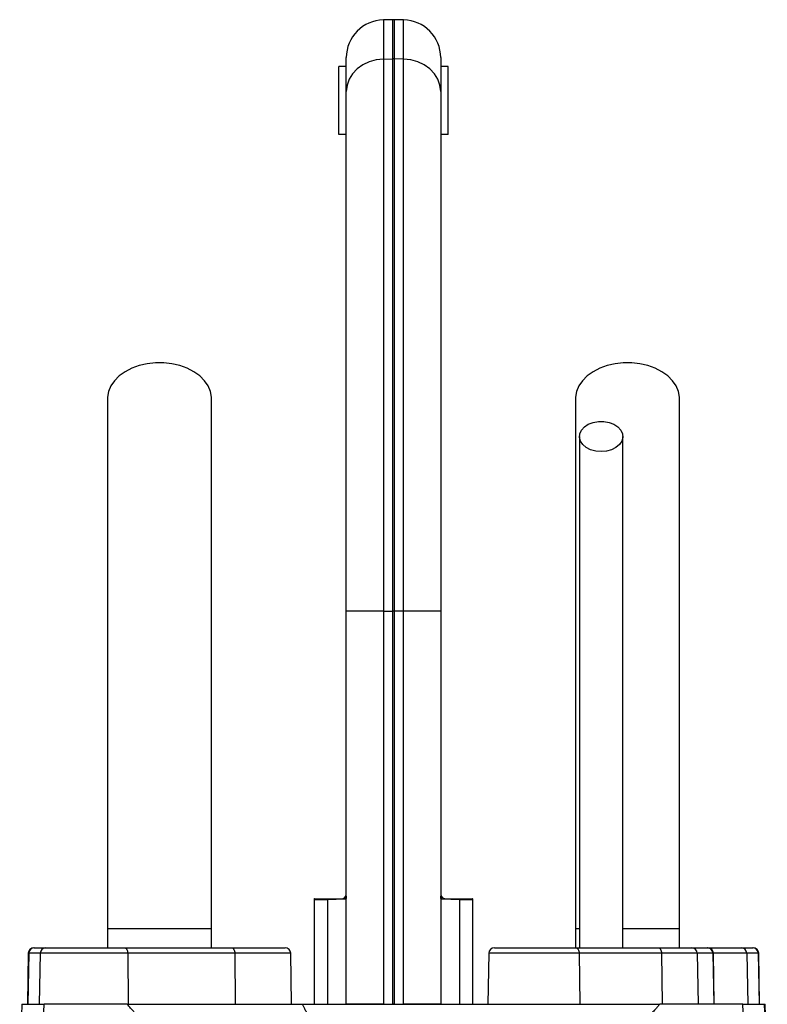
# Model space of a CAD drawing. Header units: millimetres. Extents: x 1695 to 3133, y 654 to 4111.
# Tile 6 of 6: x 2216 to 2612, y 3589 to 4111. Entities that reach past the tile are written whole.
import ezdxf

# ---------------------------------------------------------------- set-up
doc = ezdxf.new("R2010")
doc.units = ezdxf.units.MM
doc.header["$LTSCALE"] = 2

msp = doc.modelspace()

# ---------------------------------------------------------------- linework, layer by layer
at = {"color": 7, "linetype": 'Continuous', "lineweight": 25}
for p, q in [((2413.6, 4111.19), (2408.6, 4111.1)), ((2419.3, 4111.1), (2414.3, 4111.19)), ((2388.95, 4073.08), (2388.95, 4091.11)), ((2408.6, 4090.31), (2413.6, 4090.38)), ((2408.6, 4090.31), (2408.6, 3797.56)), ((2413.6, 3797.56), (2413.6, 4090.38)), ((2414.3, 4090.38), (2414.3, 3797.56)), ((2419.3, 4090.31), (2414.3, 4090.38)), ((2419.3, 3797.56), (2419.3, 4090.31)), ((2438.95, 4091.11), (2438.95, 4073.08)), ((2384.95, 4050.31), (2384.95, 4086.31)), ((2388.95, 4086.31), (2384.95, 4086.31)), ((2442.95, 4086.31), (2438.95, 4086.31)), ((2442.95, 4050.31), (2442.95, 4086.31)), ((2388.95, 3797.56), (2388.95, 4073.08)), ((2438.95, 4073.08), (2438.95, 3797.56)), ((2388.95, 4050.31), (2384.95, 4050.31)), ((2442.95, 4050.31), (2438.95, 4050.31)), ((2408.6, 3797.56), (2388.95, 3797.56)), ((2388.95, 3589.2), (2388.95, 3797.56)), ((2408.6, 3797.56), (2413.6, 3797.56)), ((2408.6, 3797.56), (2408.6, 3589.2)), ((2413.6, 3589.2), (2413.6, 3797.56)), ((2414.3, 3797.56), (2413.6, 3797.56)), ((2414.3, 3797.56), (2414.3, 3589.2)), ((2419.3, 3797.56), (2414.3, 3797.56)), ((2419.3, 3589.2), (2419.3, 3797.56)), ((2438.95, 3797.56), (2419.3, 3797.56)), ((2438.95, 3797.56), (2438.95, 3589.2)), ((2371.95, 3644.57), (2371.95, 3589.2)), ((2388.39, 3644.85), (2378.95, 3644.67)), ((2378.95, 3644.67), (2378.95, 3589.2)), ((2388.75, 3646.92), (2388.95, 3647.22)), ((2438.95, 3647.23), (2439.15, 3646.92)), ((2448.95, 3644.67), (2439.51, 3644.85)), ((2448.95, 3644.67), (2448.95, 3589.2)), ((2455.95, 3589.2), (2455.95, 3644.57)), ((2262.45, 3629.2), (2262.45, 3619.2)), ((2317.45, 3629.2), (2262.45, 3629.2)), ((2317.45, 3619.2), (2317.45, 3629.2)), ((2510.45, 3629.2), (2510.45, 3619.2)), ((2512.13, 3629.2), (2510.45, 3629.2)), ((2565.45, 3629.2), (2535.44, 3629.2)), ((2565.45, 3619.2), (2565.45, 3629.2)), ((2223.42, 3619.2), (2223.67, 3619.2)), ((2223.67, 3619.2), (2229.71, 3619.2)), ((2229.71, 3619.2), (2271.35, 3619.2)), ((2271.35, 3619.2), (2328.11, 3619.2)), ((2328.11, 3619.2), (2356.48, 3619.2)), ((2467.42, 3619.2), (2510.46, 3619.2)), ((2510.46, 3619.2), (2554.15, 3619.2)), ((2554.15, 3619.2), (2571.94, 3619.2)), ((2571.94, 3619.2), (2580.19, 3619.2)), ((2580.19, 3619.2), (2580.48, 3619.2)), ((2580.19, 3619.2), (2598.19, 3619.2)), ((2598.19, 3619.2), (2604.22, 3619.2)), ((2604.22, 3619.2), (2604.48, 3619.2)), ((2220.42, 3616.25), (2219.95, 3589.2)), ((2220.69, 3616.25), (2220.21, 3589.2)), ((2226.72, 3616.25), (2220.69, 3616.25)), ((2226.72, 3616.25), (2226.25, 3589.2)), ((2273.08, 3616.25), (2226.72, 3616.25)), ((2273.08, 3616.25), (2273.35, 3589.2)), ((2329.83, 3616.25), (2273.08, 3616.25)), ((2329.83, 3616.25), (2330.1, 3589.2)), ((2359.95, 3589.2), (2359.48, 3616.25)), ((2464.42, 3616.25), (2463.95, 3589.2)), ((2512.33, 3616.25), (2512.62, 3589.2)), ((2556.02, 3616.25), (2512.33, 3616.25)), ((2556.02, 3616.25), (2556.31, 3589.2)), ((2574.91, 3616.25), (2556.02, 3616.25)), ((2574.91, 3616.25), (2575.38, 3589.2)), ((2583.15, 3616.25), (2574.91, 3616.25)), ((2583.15, 3616.25), (2583.62, 3589.2)), ((2583.95, 3589.2), (2583.48, 3616.25)), ((2601.17, 3616.25), (2601.64, 3589.2)), ((2607.21, 3616.25), (2601.17, 3616.25)), ((2607.21, 3616.25), (2607.68, 3589.2)), ((2607.95, 3589.2), (2607.48, 3616.25)), ((2216.97, 3589.2), (2215.86, 3557.37)), ((2216.11, 3556.26), (2217.25, 3589.2)), ((2216.97, 3589.2), (2217.25, 3589.2)), ((2217.25, 3589.2), (2228.78, 3589.2)), ((2226.41, 3521.27), (2228.78, 3589.2)), ((2272.82, 3589.2), (2228.78, 3589.2)), ((2408.6, 3589.2), (2388.95, 3589.2)), ((2414.3, 3589.2), (2413.6, 3589.2)), ((2438.95, 3589.2), (2419.3, 3589.2)), ((2599.12, 3589.2), (2555.09, 3589.2)), ((2601.48, 3521.27), (2599.12, 3589.2)), ((2599.12, 3589.2), (2610.64, 3589.2)), ((2611.79, 3556.26), (2610.64, 3589.2)), ((2610.64, 3589.2), (2610.92, 3589.2)), ((2612.04, 3557.37), (2610.92, 3589.2))]:
    msp.add_line(p, q, dxfattribs=at)
at = {"color": 8, "linetype": 'Continuous', "lineweight": 25}
for p, q in [((2408.6, 4111.1), (2408.6, 4090.31)), ((2413.6, 4090.38), (2413.6, 4111.19)), ((2414.3, 4111.19), (2414.3, 4090.38)), ((2419.3, 4090.31), (2419.3, 4111.1)), ((2378.95, 3644.67), (2371.95, 3644.57)), ((2455.95, 3644.57), (2448.95, 3644.67)), ((2220.69, 3616.25), (2220.42, 3616.25)), ((2359.48, 3616.25), (2329.83, 3616.25)), ((2512.33, 3616.25), (2464.42, 3616.25)), ((2583.48, 3616.25), (2583.15, 3616.25)), ((2601.17, 3616.25), (2583.48, 3616.25)), ((2607.48, 3616.25), (2607.21, 3616.25))]:
    msp.add_line(p, q, dxfattribs=at)
at = {"color": 7, "linetype": 'Continuous', "lineweight": 25, "flags": 128}
for points in [[(2408.6, 4090.31), (2404.75, 4089.92), (2401.05, 4088.91), (2397.66, 4087.3), (2394.68, 4085.16), (2392.25, 4082.56), (2390.44, 4079.61), (2389.32, 4076.41), (2388.95, 4073.08)], [(2438.95, 4073.08), (2438.57, 4076.41), (2437.46, 4079.61), (2435.65, 4082.56), (2433.21, 4085.16), (2430.24, 4087.3), (2426.84, 4088.91), (2423.15, 4089.92), (2419.3, 4090.31)], [(2317.45, 3910.23), (2317.43, 3910.99), (2316.89, 3914.05), (2315.66, 3917.01), (2313.76, 3919.79), (2311.25, 3922.33), (2308.18, 3924.55), (2304.65, 3926.4), (2300.73, 3927.83), (2296.53, 3928.81), (2292.16, 3929.3), (2287.74, 3929.3), (2283.37, 3928.81), (2279.17, 3927.83), (2275.25, 3926.4), (2271.71, 3924.55), (2268.65, 3922.33), (2266.13, 3919.79), (2264.24, 3917.01), (2263, 3914.05), (2262.47, 3910.99), (2262.45, 3910.24)], [(2565.45, 3910.23), (2565.43, 3910.99), (2564.89, 3914.05), (2563.66, 3917.01), (2561.76, 3919.79), (2559.25, 3922.33), (2556.18, 3924.55), (2552.65, 3926.4), (2548.73, 3927.83), (2544.53, 3928.81), (2540.16, 3929.3), (2535.74, 3929.3), (2531.37, 3928.81), (2527.17, 3927.83), (2523.25, 3926.4), (2519.71, 3924.55), (2516.65, 3922.33), (2514.13, 3919.79), (2512.24, 3917.01), (2511, 3914.05), (2510.47, 3910.99), (2510.45, 3910.24)], [(2523.95, 3882.22), (2521.09, 3882.47), (2518.41, 3883.21), (2516.08, 3884.39), (2514.24, 3885.94), (2513.01, 3887.75), (2512.47, 3889.72), (2512.65, 3891.72), (2513.54, 3893.63), (2515.09, 3895.33), (2517.19, 3896.7), (2519.71, 3897.67), (2522.51, 3898.17), (2525.39, 3898.17), (2528.18, 3897.67), (2530.71, 3896.7), (2532.81, 3895.33), (2534.35, 3893.63), (2535.24, 3891.72), (2535.43, 3889.72), (2534.89, 3887.75), (2533.66, 3885.94), (2531.82, 3884.39), (2529.49, 3883.21), (2526.81, 3882.47), (2523.95, 3882.22)], [(2271.35, 3619.2), (2271.69, 3619.14), (2272.01, 3618.97), (2272.3, 3618.7), (2272.56, 3618.34), (2272.77, 3617.89), (2272.94, 3617.38), (2273.04, 3616.83), (2273.08, 3616.25)], [(2328.11, 3619.2), (2328.44, 3619.14), (2328.76, 3618.97), (2329.05, 3618.7), (2329.31, 3618.34), (2329.53, 3617.89), (2329.69, 3617.38), (2329.79, 3616.83), (2329.83, 3616.25)], [(2510.46, 3619.2), (2510.82, 3619.14), (2511.17, 3618.97), (2511.49, 3618.7), (2511.77, 3618.34), (2512, 3617.89), (2512.17, 3617.38), (2512.28, 3616.83), (2512.33, 3616.25)], [(2554.15, 3619.2), (2554.51, 3619.14), (2554.86, 3618.97), (2555.18, 3618.7), (2555.46, 3618.34), (2555.69, 3617.89), (2555.87, 3617.38), (2555.98, 3616.83), (2556.02, 3616.25)]]:
    msp.add_lwpolyline(points, dxfattribs=at)
at = {"color": 7, "linetype": 'Continuous', "lineweight": 25}
for centre, radius, start, end in [((2408.95, 4091.11), 20, 91, 180), ((2413.95, 4091.19), 20, 89, 91), ((2418.95, 4091.11), 20, 0, 89), ((2413.95, 4067.16), 23.22, 89.1387, 90.8613), ((2377.95, 3644.57), 6, 173.8746, 180.4373), ((2386.14, 3644.71), 7.19, 176.1226, 180.307), ((2394.44, 3644.86), 6.05, 160.0126, 180.0237), ((2433.46, 3644.86), 6.05, 359.9763, 19.9874), ((2441.76, 3644.71), 7.19, 359.693, 3.8774), ((2449.95, 3644.57), 6, 0.4831, 6.0328), ((2223.42, 3616.2), 3, 90, 179), ((2223.68, 3616.2), 2.99, 90.1069, 179.1115), ((2229.72, 3616.2), 2.99, 90.1069, 179.1115), ((2356.48, 3616.2), 3, 1, 90), ((2467.42, 3616.2), 3, 90, 179), ((2571.93, 3616.21), 2.98, 0.6788, 89.69), ((2580.17, 3616.21), 2.98, 0.6788, 89.69), ((2580.48, 3616.2), 3, 1, 90), ((2598.18, 3616.2), 2.99, 0.8885, 89.8931), ((2604.22, 3616.2), 2.99, 0.8885, 89.8931), ((2604.48, 3616.2), 3, 1, 90)]:
    msp.add_arc(centre, radius, start, end, dxfattribs=at)
for points, knots in [([(2262.45, 3910.22), (2262.45, 3904.36), (2262.45, 3892.72), (2262.45, 3875.16), (2262.45, 3857.41), (2262.45, 3839.29), (2262.45, 3820.57), (2262.45, 3801.1), (2262.45, 3781.63), (2262.45, 3762.33), (2262.45, 3743.36), (2262.45, 3724.04), (2262.45, 3702.58), (2262.45, 3679.15), (2262.45, 3653.99), (2262.45, 3637.4), (2262.45, 3629.2)], [0, 0, 0, 0, 0.0796443, 0.1580089, 0.2351239, 0.3110145, 0.3856143, 0.4590054, 0.5312519, 0.593311, 0.6542603, 0.7143009, 0.773508, 0.8508698, 0.9263194, 1, 1, 1, 1]), ([(2317.45, 3629.2), (2317.45, 3634.26), (2317.45, 3644.8), (2317.45, 3661.22), (2317.45, 3678.84), (2317.45, 3696.17), (2317.45, 3713), (2317.45, 3729.08), (2317.45, 3745.58), (2317.45, 3763.09), (2317.45, 3781.36), (2317.45, 3800.21), (2317.45, 3818.83), (2317.45, 3837.19), (2317.45, 3855.36), (2317.45, 3873.51), (2317.45, 3891.79), (2317.45, 3904.01), (2317.45, 3910.22)], [0, 0, 0, 0, 0.045521, 0.094717, 0.147611, 0.204275, 0.251456, 0.300858, 0.352419, 0.406213, 0.470225, 0.53729, 0.607172, 0.679907, 0.755587, 0.834151, 0.915609, 1, 1, 1, 1]), ([(2510.45, 3910.22), (2510.45, 3904.36), (2510.45, 3892.72), (2510.45, 3875.16), (2510.45, 3857.41), (2510.45, 3839.29), (2510.45, 3820.57), (2510.45, 3801.1), (2510.45, 3781.63), (2510.45, 3762.33), (2510.45, 3743.36), (2510.45, 3724.04), (2510.45, 3702.58), (2510.45, 3679.15), (2510.45, 3653.99), (2510.45, 3637.4), (2510.45, 3629.2)], [0, 0, 0, 0, 0.079644, 0.158009, 0.235124, 0.311015, 0.385614, 0.459005, 0.531252, 0.593311, 0.65426, 0.714301, 0.773508, 0.85087, 0.926319, 1, 1, 1, 1]), ([(2565.45, 3629.2), (2565.45, 3634.26), (2565.45, 3644.8), (2565.45, 3661.22), (2565.45, 3678.84), (2565.45, 3696.17), (2565.45, 3713), (2565.45, 3729.08), (2565.45, 3745.58), (2565.45, 3763.09), (2565.45, 3781.36), (2565.45, 3800.21), (2565.45, 3818.83), (2565.45, 3837.19), (2565.45, 3855.36), (2565.45, 3873.51), (2565.45, 3891.79), (2565.45, 3904.01), (2565.45, 3910.22)], [0, 0, 0, 0, 0.045521, 0.094717, 0.147611, 0.204275, 0.251456, 0.300858, 0.352419, 0.406213, 0.470225, 0.53729, 0.607172, 0.679907, 0.755587, 0.834151, 0.915609, 1, 1, 1, 1]), ([(2512.45, 3890.22), (2512.45, 3886.28), (2512.45, 3878.81), (2512.45, 3868.21), (2512.45, 3858.82), (2512.45, 3850.66), (2512.45, 3843.13), (2512.45, 3835.8), (2512.45, 3828.16), (2512.45, 3818.2), (2512.45, 3805.66), (2512.45, 3790.22), (2512.45, 3774.78), (2512.45, 3759.47), (2512.45, 3744.53), (2512.45, 3729.47), (2512.45, 3717.23), (2512.45, 3707.96), (2512.45, 3700.94), (2512.45, 3692.74), (2512.45, 3682.83), (2512.45, 3671.27), (2512.45, 3658.07), (2512.45, 3643.26), (2512.45, 3630.12), (2512.45, 3621.91), (2512.45, 3619.2)], [0, 0, 0, 0, 0.055267, 0.10444, 0.147521, 0.184513, 0.21542, 0.248696, 0.281657, 0.315157, 0.376188, 0.437587, 0.499107, 0.551591, 0.604003, 0.655121, 0.702915, 0.723264, 0.744126, 0.769888, 0.800965, 0.83733, 0.878131, 0.923975, 0.974885, 1, 1, 1, 1]), ([(2535.45, 3619.2), (2535.45, 3622.6), (2535.45, 3631.89), (2535.45, 3646.2), (2535.45, 3661.27), (2535.45, 3673.77), (2535.45, 3684.27), (2535.45, 3693.67), (2535.45, 3706.98), (2535.45, 3724.41), (2535.45, 3745.27), (2535.45, 3764.11), (2535.45, 3781.04), (2535.45, 3796.03), (2535.45, 3809.82), (2535.45, 3820.35), (2535.45, 3828.63), (2535.45, 3835.64), (2535.45, 3844.02), (2535.45, 3853.74), (2535.45, 3864.76), (2535.45, 3877.06), (2535.45, 3885.68), (2535.45, 3890.22)], [0, 0, 0, 0, 0.031526, 0.086056, 0.132732, 0.171571, 0.202645, 0.231141, 0.260031, 0.328885, 0.39862, 0.468523, 0.527313, 0.585972, 0.642144, 0.694118, 0.718091, 0.748453, 0.785466, 0.82912, 0.879422, 0.93638, 1, 1, 1, 1]), ([(2372.05, 3645.2), (2372.03, 3645.2), (2371.83, 3645.2), (2372.63, 3645.2), (2374.59, 3645.2), (2377.37, 3645.2), (2378.96, 3645.2)], [0, 0, 0, 0, 0.036009, 0.324544, 0.613078, 1, 1, 1, 1]), ([(2378.96, 3645.2), (2380.68, 3645.2), (2382.18, 3645.2), (2384.11, 3645.2), (2384.71, 3645.2), (2385.78, 3645.2), (2386.26, 3645.2), (2386.68, 3645.2)], [0, 0, 0, 0, 0.5, 0.5, 0.75, 0.75, 1, 1, 1, 1]), ([(2386.68, 3645.2), (2387.07, 3645.2), (2387.42, 3645.34), (2387.9, 3645.77), (2388.06, 3645.96), (2388.39, 3646.39), (2388.56, 3646.64), (2388.75, 3646.92)], [0, 0, 0, 0, 0.5, 0.5, 0.75, 0.75, 1, 1, 1, 1]), ([(2439.15, 3646.92), (2439.53, 3646.36), (2439.83, 3645.93), (2440.31, 3645.49), (2440.48, 3645.38), (2440.83, 3645.23), (2441.02, 3645.2), (2441.22, 3645.2)], [0, 0, 0, 0, 0.5, 0.5, 0.75, 0.75, 1, 1, 1, 1]), ([(2441.22, 3645.2), (2442.06, 3645.2), (2443.13, 3645.2), (2445.06, 3645.2), (2445.77, 3645.2), (2447.27, 3645.2), (2448.08, 3645.2), (2448.93, 3645.2)], [0, 0, 0, 0, 0.5, 0.5, 0.75, 0.75, 1, 1, 1, 1]), ([(2448.93, 3645.2), (2449.98, 3645.2), (2452.07, 3645.2), (2454.25, 3645.2), (2455.51, 3645.2), (2456.07, 3645.2), (2455.9, 3645.2), (2455.9, 3645.2)], [0, 0, 0, 0, 0.2475, 0.495, 0.742497, 0.989995, 1, 1, 1, 1]), ([(2282.43, 3577.56), (2282.25, 3577.83), (2281.88, 3578.37), (2281.32, 3579.16), (2280.74, 3579.95), (2280.16, 3580.73), (2279.56, 3581.49), (2278.96, 3582.25), (2278.34, 3582.99), (2277.73, 3583.71), (2276.98, 3584.56), (2275.95, 3585.69), (2274.51, 3587.29), (2273.43, 3588.51), (2272.82, 3589.2)], [0, 0, 0, 0, 0.061077, 0.12251, 0.184317, 0.246519, 0.309134, 0.372181, 0.435678, 0.499644, 0.56001, 0.663535, 0.810207, 1, 1, 1, 1]), ([(2272.82, 3589.2), (2273.81, 3589.2), (2275.75, 3589.2), (2278.6, 3589.2), (2281.34, 3589.2), (2283.96, 3589.2), (2286.45, 3589.2), (2289.23, 3589.2), (2292.26, 3589.2), (2295.51, 3589.2), (2298.54, 3589.2), (2301.91, 3589.2), (2305.77, 3589.2), (2310.24, 3589.2), (2314.32, 3589.2), (2317.93, 3589.2), (2321.02, 3589.2), (2324.12, 3589.2), (2327.23, 3589.2), (2330.36, 3589.2), (2333.49, 3589.2), (2336.65, 3589.2), (2339.81, 3589.2), (2342.99, 3589.2), (2346.18, 3589.2), (2349.38, 3589.2), (2352.6, 3589.2), (2355.83, 3589.2), (2359.07, 3589.2), (2362.33, 3589.2), (2364.51, 3589.2), (2365.61, 3589.2)], [0, 0, 0, 0, 0.037662, 0.073593, 0.107793, 0.140264, 0.171008, 0.200027, 0.242046, 0.281061, 0.317074, 0.350093, 0.399654, 0.449657, 0.500151, 0.5331, 0.565762, 0.598149, 0.630273, 0.662147, 0.693782, 0.725192, 0.75639, 0.787389, 0.818204, 0.848847, 0.879333, 0.909677, 0.939893, 0.969996, 1, 1, 1, 1]), ([(2365.61, 3589.2), (2365.75, 3588.95), (2366.03, 3588.45), (2366.44, 3587.68), (2366.84, 3586.89), (2367.22, 3586.07), (2367.59, 3585.24), (2367.96, 3584.39), (2368.3, 3583.51), (2368.64, 3582.61), (2368.97, 3581.7), (2369.28, 3580.76), (2369.58, 3579.8), (2369.87, 3578.81), (2370.14, 3577.81), (2370.4, 3576.79), (2370.66, 3575.74), (2371.07, 3573.9), (2371.6, 3571.14), (2372.21, 3567.31), (2372.75, 3563.1), (2373.19, 3559.05), (2373.57, 3554.54), (2374.02, 3548.94), (2374.54, 3542.24), (2375.06, 3535.49), (2375.52, 3529.78), (2376.37, 3520.04), (2377.82, 3506.89), (2379.82, 3494.37), (2381.3, 3487.1), (2381.96, 3484.12), (2382.64, 3481.21), (2383.36, 3478.37), (2384.1, 3475.61), (2384.71, 3473.47), (2385.23, 3471.81), (2385.67, 3470.5), (2386.23, 3468.86), (2386.92, 3466.88), (2387.73, 3464.56), (2388.67, 3461.91), (2389.72, 3458.92), (2390.47, 3456.81), (2390.86, 3455.71)], [0, 0, 0, 0, 0.006505, 0.013097, 0.01978, 0.026557, 0.033431, 0.040405, 0.047482, 0.054664, 0.061955, 0.069357, 0.076872, 0.084502, 0.092251, 0.100119, 0.108109, 0.116224, 0.142061, 0.170607, 0.201889, 0.23593, 0.260358, 0.301454, 0.35921, 0.407807, 0.449606, 0.484611, 0.621537, 0.738683, 0.761365, 0.783575, 0.805315, 0.826589, 0.847401, 0.867756, 0.87521, 0.885269, 0.89793, 0.913186, 0.931031, 0.951456, 0.974449, 1, 1, 1, 1]), ([(2365.61, 3589.2), (2366.19, 3589.2), (2367.36, 3589.2), (2369.12, 3589.2), (2370.89, 3589.2), (2372.66, 3589.2), (2374.44, 3589.2), (2376.22, 3589.2), (2379.35, 3589.2), (2383.85, 3589.2), (2389.73, 3589.2), (2396.61, 3589.2), (2404.5, 3589.2), (2413.38, 3589.2), (2422.28, 3589.2), (2431.19, 3589.2), (2440.05, 3589.2), (2447.08, 3589.2), (2452.27, 3589.2), (2455.67, 3589.2), (2459.05, 3589.2), (2461.29, 3589.2), (2462.41, 3589.2)], [0, 0, 0, 0, 0.018632, 0.037267, 0.055907, 0.074554, 0.093211, 0.11188, 0.130563, 0.191223, 0.251919, 0.312728, 0.40308, 0.493518, 0.584275, 0.674951, 0.766266, 0.85739, 0.893103, 0.928765, 0.964392, 1, 1, 1, 1]), ([(2462.41, 3589.2), (2462.97, 3589.2), (2464.1, 3589.2), (2465.78, 3589.2), (2467.46, 3589.2), (2469.14, 3589.2), (2470.81, 3589.2), (2472.48, 3589.2), (2474.15, 3589.2), (2475.81, 3589.2), (2477.47, 3589.2), (2479.12, 3589.2), (2480.77, 3589.2), (2482.42, 3589.2), (2484.06, 3589.2), (2485.71, 3589.2), (2487.34, 3589.2), (2488.98, 3589.2), (2490.61, 3589.2), (2492.23, 3589.2), (2493.86, 3589.2), (2495.47, 3589.2), (2497.09, 3589.2), (2498.7, 3589.2), (2500.31, 3589.2), (2501.92, 3589.2), (2503.52, 3589.2), (2505.12, 3589.2), (2506.71, 3589.2), (2508.3, 3589.2), (2509.89, 3589.2), (2511.47, 3589.2), (2514.76, 3589.2), (2519.63, 3589.2), (2525.06, 3589.2), (2529.62, 3589.2), (2533.61, 3589.2), (2539.15, 3589.2), (2546.41, 3589.2), (2552.06, 3589.2), (2555.09, 3589.2)], [0, 0, 0, 0, 0.015478, 0.030979, 0.046505, 0.062059, 0.077642, 0.093257, 0.108906, 0.12459, 0.140311, 0.156072, 0.171874, 0.18772, 0.203611, 0.21955, 0.235537, 0.251576, 0.267667, 0.283813, 0.300016, 0.316276, 0.332598, 0.34898, 0.365427, 0.381939, 0.398518, 0.415166, 0.431884, 0.448674, 0.465538, 0.482477, 0.499493, 0.571807, 0.642701, 0.68468, 0.732282, 0.785519, 0.885125, 1, 1, 1, 1]), ([(2555.09, 3589.2), (2554.67, 3588.73), (2553.89, 3587.85), (2552.8, 3586.63), (2551.88, 3585.62), (2551.15, 3584.81), (2550.6, 3584.2), (2550.06, 3583.59), (2549.47, 3582.89), (2548.77, 3582.04), (2548.08, 3581.17), (2547.41, 3580.29), (2546.74, 3579.39), (2546.1, 3578.48), (2545.68, 3577.86), (2545.47, 3577.56)], [0, 0, 0, 0, 0.130608, 0.242339, 0.335183, 0.409136, 0.464192, 0.500351, 0.573381, 0.645815, 0.717679, 0.789002, 0.85981, 0.930133, 1, 1, 1, 1])]:
    msp.add_open_spline(points, degree=3, knots=knots, dxfattribs=at)
for points in [[(2388.95, 3646.48), (2388.95, 3645.47), (2388.78, 3644.86), (2388.39, 3644.85)], [(2439.51, 3644.85), (2439.12, 3644.86), (2438.95, 3645.47), (2438.95, 3646.48)]]:
    msp.add_open_spline(points, degree=3, dxfattribs=at)

doc.saveas('drawing.dxf')
